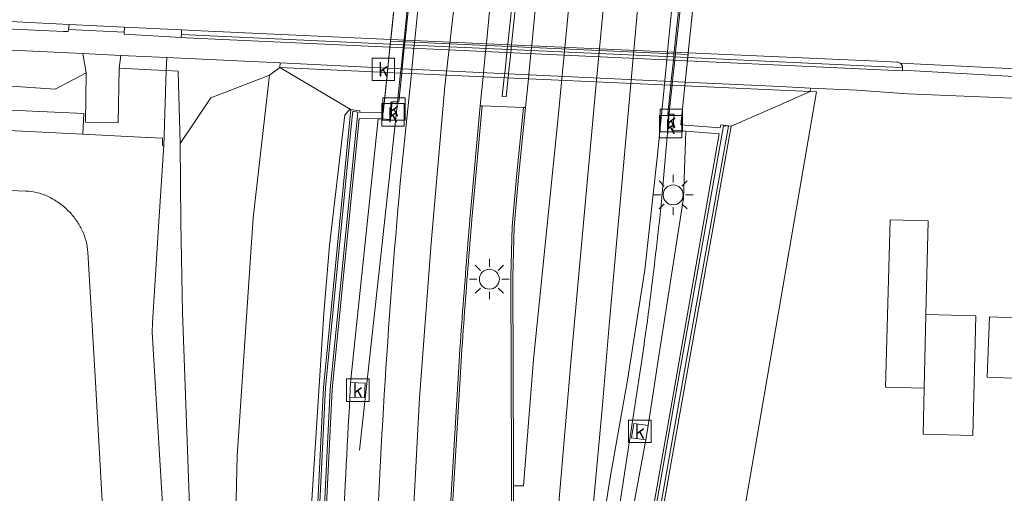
# Model space of a CAD drawing. Extents: x 168026 to 168874, y 448609 to 449769.
# Tile 29 of 39: x 168216 to 168315, y 449545 to 449593. Entities that reach past the tile are written whole.
import ezdxf
from ezdxf.enums import TextEntityAlignment as Align

# ---------------------------------------------------------------- set-up
doc = ezdxf.new("R2010")
doc.units = 0
doc.layers.get('0').update_dxf_attribs({"color": 252, "lineweight": 5})
for name, color, linetype, lineweight in [('B-WE-BV-GELEIDECONSTRUCTIE-G', 252, 'Continuous', 5), ('B-WE-BV-GELEIDECONSTRUCTIE-GV', 252, 'Continuous', 5), ('B-WE-GK-BESCHOEIING-G', 252, 'GK-BESCHOEIING', 5), ('B-WE-GR-BEPLANTING_CULTUUR_BOSPLANTSOEN-GV', 252, 'Continuous', 5), ('B-WE-GR-BEPLANTING_CULTUUR_VASTE PLANTENVAK-GV', 252, 'Continuous', 5), ('B-WE-GR-GROENVOORZIENING-GV', 252, 'Continuous', 5), ('B-WE-IE-TERREINAFSCHEIDING_KUNSTMATIG_HEKWERK-G', 252, 'IE-TERREINAFSCHEIDING-KUNSTMATIG', 5), ('B-WE-IE-TERREINAFSCHEIDING_KUNSTMATIG_MUUR-GV', 252, 'Continuous', 5), ('B-WE-KL-ET_LS_OV_LICHTMAST-S', 252, 'Continuous', 5), ('B-WE-KW-KUNSTWERK-GV', 252, 'Continuous', 5), ('B-WE-KW-KUNSTWERK_GELUIDSWERING_SCHERM-G', 252, 'Continuous', 5), ('B-WE-OG-TERREIN_CULTUURSCHEIDING-GV', 252, 'Continuous', 5), ('B-WE-OG-TERREIN_ERF-GV', 252, 'Continuous', 5), ('B-WE-OG-WATER_SLOOT-GV', 252, 'Continuous', 5), ('B-WE-OG-WEG-GV', 252, 'Continuous', 5), ('B-WE-RI-GWA_KOLK-S', 252, 'Continuous', 5), ('B-WE-RI-HWA_GOOT_LIJNGOOT-G', 252, 'Continuous', 5), ('B-WE-VH-VERHARDING_ASFALT-GV', 252, 'Continuous', 5), ('B-WE-VH-VERHARDING_BEDRIJFSVLOERPLAAT-GV', 252, 'Continuous', 5), ('B-WE-VH-VERHARDING_BETONSTRAATSTEEN-GV', 252, 'Continuous', 5), ('B-WE-VH-VERHARDING_GESLOTEN-GV', 252, 'Continuous', 5), ('B-WE-VH-VERHARDING_OPEN-GV', 252, 'Continuous', 5), ('B-WE-VH-VERHARDING_TEGEL-GV', 252, 'Continuous', 5), ('vervallen-WE-GR-GROENVOORZIENING-GV', 252, 'Continuous', 5), ('vervallen-WE-OG-TERREIN_ERF-GV', 252, 'Continuous', 5), ('vervallen-WE-OG-TOPOGRAFIE_BEBOUWING-GV', 1, 'Continuous', 18), ('vervallen-WE-OG-WEG-GV', 252, 'Continuous', 5), ('vervallen-WE-VH-VERHARDING_TEGEL-GV', 252, 'Continuous', 5)]:
    doc.layers.add(name, color=color, linetype=linetype, lineweight=lineweight)
doc.styles.add('NLCS-ISO', font='NLCS-ISO.ttf')
doc.linetypes.add('GK-BESCHOEIING', pattern='A,30,-5,[1,NLCS.SHX,S=1,R=0,X=0,Y=0],-5', length=40)
doc.linetypes.add('IE-TERREINAFSCHEIDING-KUNSTMATIG', pattern='A,4,[82,NLCS.SHX,S=0.75,R=90,X=0,Y=0],4,-2', length=10)

# ---------------------------------------------------------------- blocks, each defined once
blk = doc.blocks.new('SKL-ET_OV_LICHTMAST-SO')
at = {"color": 0, "linetype": 'ByBlock', "lineweight": 18}
for points in [[(0, 2), (0, 1.25)], [(-1.414, 1.414), (-0.884, 0.884)], [(0.884, 0.884), (1.414, 1.414)], [(-1.25, 0), (-2, 0)], [(2, 0), (1.25, 0)], [(-1.414, -1.414), (-0.884, -0.884)], [(0.884, -0.884), (1.414, -1.414)], [(0, -1.25), (0, -2)]]:
    blk.add_lwpolyline(points, dxfattribs=at)
blk.add_circle((0, 0), 1, dxfattribs=at)
blk = doc.blocks.new('SRI-KOLK-SO')
at = {"color": 0, "linetype": 'ByBlock', "lineweight": 18}
blk.add_lwpolyline([(-1.125, -1.125), (1.125, -1.125), (1.125, 1.125), (-1.125, 1.125)], close=True, dxfattribs=at)
at = {"color": 0, "linetype": 'ByBlock', "lineweight": 18, "style": 'NLCS-ISO'}
blk.add_text('k', height=1.5, dxfattribs=at).set_placement((0, 0), align=Align.MIDDLE_CENTER)

msp = doc.modelspace()

# ---------------------------------------------------------------- linework, layer by layer
at = {"layer": 'B-WE-BV-GELEIDECONSTRUCTIE-G', "flags": 128}
for points in [[(168250.473, 449549.806), (168252.605, 449569.32), (168254.192, 449583.758), (168254.296, 449584.758), (168254.595, 449587.646), (168254.639, 449588.075), (168254.856, 449590.167), (168254.889, 449590.479), (168254.92, 449590.78), (168254.943, 449591.002), (168255.569, 449597.05), (168255.59, 449597.243), (168255.62, 449597.536), (168255.653, 449597.858), (168255.805, 449599.318), (168255.965, 449600.871), (168256.009, 449601.294), (168256.34, 449604.489), (168256.409, 449605.15), (168259.472, 449628.733), (168261.444, 449642.151), (168264.454, 449662.573)], [(168283.923, 449606.603), (168283.605, 449603.246), (168283.563, 449602.799), (168283.271, 449600.08), (168283.226, 449599.662), (168283.062, 449598.129), (168282.901, 449596.628), (168282.866, 449596.307), (168282.834, 449596.008), (168282.813, 449595.812), (168282.165, 449589.767), (168282.142, 449589.558), (168282.11, 449589.26), (168282.074, 449588.923), (168281.851, 449586.845), (168281.805, 449586.418), (168281.548, 449584.02), (168281.505, 449583.522), (168280.746, 449574.801)], [(168277.981, 449553.589), (168276.364, 449543.088)]]:
    msp.add_lwpolyline(points, dxfattribs=at)
at = {"layer": 'B-WE-BV-GELEIDECONSTRUCTIE-G'}
for points in [[(168280.746, 449574.801, -0.007109), (168279.508, 449564.123)], [(168279.508, 449564.123, -0.007108), (168277.981, 449553.589)]]:
    msp.add_lwpolyline(points, format="xyb", dxfattribs=at)
at = {"layer": 'B-WE-BV-GELEIDECONSTRUCTIE-GV', "flags": 128}
for points in [[(168261.8, 449573.649), (168262.766, 449584.351), (168262.566, 449584.359), (168261.601, 449573.666)], [(168260.47, 449558.728), (168259.604, 449544.255), (168259.59, 449544.007), (168259.577, 449543.759)], [(168259.777, 449543.749), (168259.804, 449544.243), (168260.67, 449558.716)]]:
    msp.add_lwpolyline(points, dxfattribs=at)
msp.add_lwpolyline([(168267.13, 449584.185), (168266.93, 449584.193), (168266.208, 449577.219), (168265.775, 449572.236), (168265.661, 449567.215), (168265.706, 449548.243), (168265.711, 449545.245), (168265.671, 449540.233), (168265.431, 449535.261), (168265.304, 449533.397), (168265.504, 449533.385), (168265.631, 449535.247), (168265.871, 449540.227), (168265.911, 449545.243), (168265.909, 449546.248), (168265.906, 449548.243), (168265.861, 449567.21), (168265.975, 449572.225), (168266.407, 449577.202)], close=True, dxfattribs=at)
at = {"layer": 'B-WE-BV-GELEIDECONSTRUCTIE-GV'}
for points in [[(168261.601, 449573.666, 0.001917), (168260.812, 449563.775)], [(168261.012, 449563.76, -0.002018), (168261.8, 449573.649)], [(168260.812, 449563.775, 0.003958), (168260.47, 449558.728)], [(168260.67, 449558.716, -0.003974), (168261.012, 449563.76)]]:
    msp.add_lwpolyline(points, format="xyb", dxfattribs=at)
at = {"layer": 'B-WE-GK-BESCHOEIING-G', "flags": 128}
for points in [[(168222.729, 449581.496), (168209.851, 449582.147)], [(168229.152, 449581.171), (168222.729, 449581.496)], [(168230.821, 449579.911), (168230.391, 449573.236)], [(168230.847, 449580.317), (168230.821, 449579.911)], [(168192.93, 449576.82), (168217.01, 449575.8)], [(168229.735, 449562.591), (168230.391, 449573.236)], [(168223.24, 449569.66), (168224.01, 449556.63)], [(168229.677, 449561.653), (168229.735, 449562.591)], [(168230.978, 449539.941), (168229.677, 449561.653)], [(168224.01, 449556.63), (168225.87, 449523.25)]]:
    msp.add_lwpolyline(points, dxfattribs=at)
at = {"layer": 'B-WE-GK-BESCHOEIING-G'}
for points in [[(168217.01, 449575.8, -0.053624), (168218.239, 449575.62)], [(168218.239, 449575.62, -0.05326), (168219.4, 449575.18)], [(168219.4, 449575.18, -0.04225), (168220.459, 449574.531)], [(168220.459, 449574.531, -0.043423), (168221.39, 449573.71)], [(168221.39, 449573.71, -0.040785), (168222.108, 449572.833)], [(168222.108, 449572.833, -0.040749), (168222.67, 449571.85)], [(168222.67, 449571.85, -0.047579), (168223.059, 449570.782)], [(168223.059, 449570.782, -0.04716), (168223.24, 449569.66)]]:
    msp.add_lwpolyline(points, format="xyb", dxfattribs=at)
at = {"layer": 'B-WE-GR-BEPLANTING_CULTUUR_BOSPLANTSOEN-GV', "flags": 128}
msp.add_lwpolyline([(168244.827, 449443.996), (168244.769, 449461.517), (168244.699, 449473.313), (168244.654, 449481.694), (168244.651, 449488.637), (168244.712, 449502.576), (168244.795, 449511.254), (168244.987, 449523.522), (168245.189, 449531.477), (168245.642, 449543.657), (168245.702, 449544.807), (168246.891, 449563.554), (168247.47, 449570.336), (168249.016, 449583.439), (168249.543, 449584.009), (168242.486, 449588.193), (168241.439, 449587.429), (168239.798, 449573.11), (168238.223, 449549.256), (168237.775, 449530.618), (168237.569, 449522.05), (168237.478, 449492.754), (168238.127, 449455.721)], dxfattribs=at)
at = {"layer": 'B-WE-GR-BEPLANTING_CULTUUR_VASTE PLANTENVAK-GV', "flags": 128}
for points in [[(168188.777, 449593.796), (168190.618, 449593.838), (168197.166, 449592.97), (168198.598, 449592.845), (168220.801, 449591.816)], [(168220.801, 449591.816), (168221.256, 449591.788), (168221.286, 449592.017), (168221.351, 449592.516), (168194.38, 449593.866), (168191.578, 449594.003), (168190.393, 449594.059)]]:
    msp.add_lwpolyline(points, dxfattribs=at)
msp.add_lwpolyline([(168226.91, 449592.239), (168226.878, 449591.74), (168226.865, 449591.548), (168232.595, 449591.197), (168232.611, 449591.506), (168232.634, 449591.954)], close=True, dxfattribs=at)
at = {"layer": 'B-WE-GR-GROENVOORZIENING-GV', "flags": 128}
for points in [[(168281.953, 449595.851), (168281.367, 449589.803), (168281.347, 449589.593), (168281.318, 449589.296), (168281.285, 449588.959), (168281.084, 449586.88), (168281.042, 449586.452), (168280.332, 449579.127), (168279.078, 449567.911), (168277.337, 449556.839), (168275.627, 449547.246), (168274.032, 449537.21), (168273.712, 449535.197), (168273.447, 449532.935), (168272.18, 449522.13), (168269.603, 449491.753), (168268.35, 449477.136), (168266.781, 449458.839), (168264.636, 449434.934), (168264.476, 449433.048), (168263.126, 449417.115), (168260.77, 449387.309), (168258.472, 449357.487), (168256.998, 449333.597)], [(168279.18, 449550.847), (168277.747, 449551.068), (168277.968, 449552.501), (168279.401, 449552.28), (168280.581, 449559.908), (168282.947, 449575.088), (168283.175, 449581.802), (168281.89, 449581.903), (168282.015, 449583.514), (168281.505, 449583.522), (168281.383, 449583.524), (168281.681, 449586.424), (168281.725, 449586.851), (168281.939, 449588.929), (168281.973, 449589.266), (168282.004, 449589.564), (168282.025, 449589.773), (168282.647, 449595.819)], [(168259.143, 449533.746), (168259.343, 449533.735), (168265.304, 449533.397), (168265.504, 449533.385), (168265.631, 449535.247), (168265.871, 449540.227), (168265.911, 449545.243), (168265.909, 449546.248), (168265.906, 449548.243), (168265.861, 449567.21), (168265.975, 449572.225), (168266.407, 449577.202), (168267.13, 449584.185), (168266.93, 449584.193), (168262.766, 449584.351), (168262.566, 449584.359), (168261.601, 449573.666)], [(168292.398, 449584.357), (168287.726, 449582.31), (168282.702, 449554.026), (168278.843, 449532.389), (168276.378, 449502.072), (168274.281, 449476.353), (168274.816, 449474.522), (168274.091, 449470.412), (168272.003, 449463.327), (168272.454, 449457.123), (168270.459, 449434.369), (168267.595, 449401.68), (168265.567, 449374.433), (168263.227, 449330.273), (168265.114, 449329.107), (168267.196, 449328.53), (168277.605, 449328.02), (168277.669, 449329.47), (168267.845, 449329.999), (168266.27, 449330.717), (168266.024, 449331.552), (168268.715, 449374.239), (168269.096, 449378.482)], [(168249.516, 449555.15), (168249.581, 449556.598), (168252.346, 449583.046), (168250.43, 449583.083), (168247.73, 449555.902), (168246.627, 449533.469), (168248.515, 449533.341)], [(168260.47, 449558.728), (168259.604, 449544.255), (168259.59, 449544.007), (168259.577, 449543.759)], [(168258.605, 449343.411), (168259.104, 449351.494), (168260.702, 449373.408), (168262.375, 449394.929), (168264.048, 449416.084), (168265.229, 449430.086), (168266.993, 449450.017), (168268.187, 449463.526), (168270.154, 449486.47), (168272.227, 449510.849), (168273.289, 449523.002), (168274.288, 449531.519), (168274.703, 449535.06), (168274.994, 449536.895), (168276.687, 449536.717), (168277.382, 449541.137), (168279.18, 449550.847)]]:
    msp.add_lwpolyline(points, dxfattribs=at)
msp.add_lwpolyline([(168271.641, 449474.437), (168273.335, 449476.434), (168275.29, 449500.454), (168277.878, 449532.42), (168281.979, 449555.693), (168286.526, 449581.54), (168283.175, 449581.802), (168282.947, 449575.088), (168280.581, 449559.908), (168279.401, 449552.28), (168279.18, 449550.847), (168277.382, 449541.137), (168276.687, 449536.717), (168276.159, 449533.362), (168275.395, 449526.209), (168274.298, 449514.536), (168273.462, 449503.319), (168273.306, 449501.877), (168271.526, 449477.271)], close=True, dxfattribs=at)
at = {"layer": 'B-WE-GR-GROENVOORZIENING-GV'}
for points in [[(168261.601, 449573.666, 0.001917), (168260.812, 449563.775)], [(168260.812, 449563.775, 0.003958), (168260.47, 449558.728)], [(168248.733, 449539.618, -0.003802), (168249.516, 449555.15)]]:
    msp.add_lwpolyline(points, format="xyb", dxfattribs=at)
at = {"layer": 'B-WE-IE-TERREINAFSCHEIDING_KUNSTMATIG_HEKWERK-G', "flags": 128}
for points in [[(168232.611, 449591.506), (168253.561, 449590.546)], [(168283.385, 449589.18), (168253.561, 449590.546)], [(168283.385, 449589.18), (168303.197, 449588.273), (168304.91, 449588.18)]]:
    msp.add_lwpolyline(points, dxfattribs=at)
at = {"layer": 'B-WE-IE-TERREINAFSCHEIDING_KUNSTMATIG_MUUR-GV', "flags": 128}
for points in [[(168254.236, 449597.068), (168253.608, 449591.004), (168253.591, 449590.839), (168253.561, 449590.546), (168253.527, 449590.232), (168253.311, 449588.133), (168253.266, 449587.706), (168252.845, 449583.636), (168250.49, 449583.682), (168250.504, 449583.83), (168249.606, 449583.967), (168249.426, 449582.28), (168246.862, 449556.112), (168245.59, 449530.365), (168245.191, 449505.894), (168245.166, 449481.077), (168245.294, 449456.528), (168245.213, 449432.137), (168244.887, 449405.355), (168244.277, 449381.805), (168243.471, 449357.528), (168242.406, 449328.771)], [(168246.178, 449456.443), (168246.029, 449480.615), (168246.094, 449506.006), (168246.486, 449530.609), (168246.627, 449533.469), (168247.73, 449555.902), (168250.43, 449583.083), (168252.346, 449583.046), (168252.746, 449583.038), (168253.565, 449582.99), (168253.74, 449584.764), (168254.296, 449584.758), (168254.407, 449584.757), (168254.706, 449587.641), (168254.751, 449588.07), (168254.968, 449590.162), (168255, 449590.474), (168255.031, 449590.775), (168255.054, 449590.997), (168255.681, 449597.044)], [(168282.647, 449595.819), (168282.025, 449589.773), (168282.004, 449589.564), (168281.973, 449589.266), (168281.939, 449588.929), (168281.725, 449586.851), (168281.681, 449586.424), (168281.383, 449583.524), (168281.505, 449583.522), (168282.015, 449583.514), (168281.89, 449581.903), (168283.175, 449581.802), (168286.526, 449581.54), (168281.979, 449555.693), (168277.878, 449532.42)], [(168278.843, 449532.389), (168282.702, 449554.026), (168287.726, 449582.31), (168286.683, 449582.43), (168286.629, 449582.127), (168282.7, 449582.44), (168283.098, 449586.36), (168283.135, 449586.722), (168283.352, 449588.86), (168283.385, 449589.18), (168283.418, 449589.5), (168283.435, 449589.667), (168284.051, 449595.712)]]:
    msp.add_lwpolyline(points, dxfattribs=at)
for points in [[(168247.541, 449555.916), (168246.297, 449530.615), (168245.905, 449506.008), (168245.84, 449480.615), (168245.989, 449456.443), (168245.912, 449431.626), (168245.594, 449405.163), (168245.012, 449381.897), (168244.204, 449357.88), (168243.126, 449328.917), (168242.611, 449328.912), (168243.671, 449357.521), (168244.477, 449381.798), (168245.087, 449405.351), (168245.413, 449432.135), (168245.494, 449456.528), (168245.366, 449481.077), (168245.391, 449505.892), (168245.79, 449530.358), (168247.062, 449556.097), (168249.625, 449582.261), (168249.79, 449583.803), (168250.304, 449583.724)], [(168249.79, 449583.803), (168249.625, 449582.261), (168247.062, 449556.097), (168245.79, 449530.358), (168245.391, 449505.892), (168245.366, 449481.077), (168245.494, 449456.528), (168245.413, 449432.135), (168245.087, 449405.351), (168244.477, 449381.798), (168243.671, 449357.521), (168242.611, 449328.912), (168243.126, 449328.917), (168244.204, 449357.88), (168245.012, 449381.897), (168245.594, 449405.163), (168245.912, 449431.626), (168245.989, 449456.443), (168245.84, 449480.615), (168245.905, 449506.008), (168246.297, 449530.615), (168247.541, 449555.916), (168250.304, 449583.724)], [(168286.981, 449582.351), (168287.463, 449582.304), (168283.153, 449558.348), (168278.587, 449532.407), (168277.454, 449519.041), (168276.227, 449504.038), (168274.108, 449476.394), (168273.652, 449476.431), (168275.578, 449500.453), (168278.144, 449532.369), (168282.217, 449555.683)], [(168278.144, 449532.369), (168275.578, 449500.453), (168273.652, 449476.431), (168274.108, 449476.394), (168276.227, 449504.038), (168277.454, 449519.041), (168278.587, 449532.407), (168283.153, 449558.348), (168287.463, 449582.304), (168286.981, 449582.351), (168282.217, 449555.683)]]:
    msp.add_lwpolyline(points, close=True, dxfattribs=at)
at = {"layer": 'B-WE-KW-KUNSTWERK-GV', "flags": 128}
msp.add_lwpolyline([(168283.098, 449586.36), (168283.135, 449586.722), (168283.352, 449588.86), (168283.385, 449589.18), (168283.418, 449589.5), (168283.435, 449589.667), (168284.051, 449595.712), (168284.073, 449595.952), (168284.104, 449596.249), (168284.133, 449596.538), (168284.292, 449598.107), (168284.453, 449599.689), (168254.646, 449601.03), (168254.483, 449599.453), (168254.322, 449597.9), (168254.291, 449597.608), (168254.26, 449597.303), (168254.236, 449597.068), (168253.608, 449591.004), (168253.591, 449590.839), (168253.561, 449590.546), (168253.527, 449590.232), (168253.311, 449588.133), (168253.266, 449587.706)], close=True, dxfattribs=at)
at = {"layer": 'B-WE-KW-KUNSTWERK_GELUIDSWERING_SCHERM-G', "flags": 128}
for points in [[(168250.49, 449583.682), (168252.845, 449583.636), (168255.126, 449605.666), (168248.929, 449606.114)], [(168286.629, 449582.127), (168282.7, 449582.44), (168284.925, 449604.337), (168290.211, 449604.049)]]:
    msp.add_lwpolyline(points, dxfattribs=at)
at = {"layer": 'B-WE-OG-TERREIN_CULTUURSCHEIDING-GV', "flags": 128}
for points in [[(168254.563, 449576.625), (168255.68, 449587.597), (168255.723, 449588.026), (168255.936, 449590.118), (168255.968, 449590.431), (168255.998, 449590.731), (168256.021, 449590.953), (168256.636, 449597.001), (168256.656, 449597.195), (168256.686, 449597.488), (168256.719, 449597.81), (168256.867, 449599.272), (168257.025, 449600.824), (168257.068, 449601.247), (168257.604, 449606.51), (168261.326, 449630.261), (168262.143, 449635.402), (168264.614, 449650.96), (168268.549, 449671.749), (168269.699, 449677.393), (168269.743, 449677.606)], [(168255.681, 449597.044), (168255.054, 449590.997), (168255.031, 449590.775), (168255, 449590.474), (168254.968, 449590.162), (168254.751, 449588.07), (168254.706, 449587.641), (168254.407, 449584.757), (168254.296, 449584.758), (168253.74, 449584.764), (168253.565, 449582.99), (168252.746, 449583.038), (168252.346, 449583.046), (168249.581, 449556.598), (168251.03, 449556.534), (168250.965, 449555.085), (168249.516, 449555.15)], [(168186.374, 449588.171), (168186.215, 449586.562), (168186.04, 449584.122), (168185.815, 449583.178), (168184.634, 449579.439), (168184.011, 449577.2), (168187.677, 449577.028), (168188.155, 449586.412), (168190.647, 449587.807), (168208.15, 449586.813), (168219.955, 449586.021), (168223.063, 449587.673), (168222.747, 449589.579), (168199.758, 449590.666), (168198.593, 449590.683), (168190.387, 449592.126)], [(168237.29, 449333.818), (168237.92, 449358.412), (168238.415, 449378.766), (168238.468, 449402.76), (168238.899, 449430.887), (168238.606, 449440.302), (168238.127, 449455.721), (168237.478, 449492.754), (168237.569, 449522.05), (168237.775, 449530.618), (168238.223, 449549.256), (168239.798, 449573.11), (168241.439, 449587.429), (168235.582, 449585.153), (168232.492, 449580.563), (168232.577, 449572.724), (168232.725, 449563.621), (168233.704, 449536.92)], [(168245.294, 449456.528), (168245.166, 449481.077), (168245.191, 449505.894), (168245.59, 449530.365), (168246.862, 449556.112), (168249.426, 449582.28), (168249.606, 449583.967), (168249.543, 449584.009), (168249.016, 449583.439), (168247.47, 449570.336), (168246.891, 449563.554), (168245.702, 449544.807), (168245.642, 449543.657), (168245.189, 449531.477), (168244.987, 449523.522), (168244.795, 449511.254), (168244.712, 449502.576), (168244.651, 449488.637), (168244.654, 449481.694), (168244.699, 449473.313), (168244.769, 449461.517), (168244.827, 449443.996)]]:
    msp.add_lwpolyline(points, dxfattribs=at)
for points in [[(168226.56, 449589.398), (168222.747, 449589.579), (168223.063, 449587.673), (168223.008, 449582.715), (168226.272, 449582.63), (168226.389, 449588.123)], [(168226.389, 449588.123), (168229.588, 449587.967), (168231.091, 449587.893), (168231.152, 449589.181), (168226.56, 449589.398)], [(168231.091, 449587.893), (168232.299, 449587.834), (168232.492, 449580.563), (168235.582, 449585.153), (168241.439, 449587.429), (168242.486, 449588.193), (168242.53, 449588.643), (168231.152, 449589.181)], [(168191.279, 449585.025), (168222.824, 449583.577), (168222.729, 449581.496), (168229.152, 449581.171), (168229.219, 449581.168), (168230.725, 449581.099), (168230.724, 449580.891), (168230.721, 449580.363), (168230.847, 449580.317), (168231.091, 449587.893), (168229.588, 449587.967), (168226.389, 449588.123), (168226.272, 449582.63), (168223.008, 449582.715), (168223.063, 449587.673), (168219.955, 449586.021), (168208.15, 449586.813), (168190.647, 449587.807), (168188.155, 449586.412), (168187.677, 449577.028), (168191.932, 449576.923), (168190.533, 449578.793), (168190.492, 449580.83), (168192.27, 449582.758)]]:
    msp.add_lwpolyline(points, close=True, dxfattribs=at)
at = {"layer": 'B-WE-OG-TERREIN_CULTUURSCHEIDING-GV'}
for points in [[(168251.943, 449534.154, -0.014033), (168254.563, 449576.625)], [(168249.516, 449555.15, 0.003802), (168248.733, 449539.618)]]:
    msp.add_lwpolyline(points, format="xyb", dxfattribs=at)
at = {"layer": 'B-WE-OG-TERREIN_ERF-GV', "flags": 128}
for points in [[(168217.01, 449575.8), (168192.93, 449576.82)], [(168026.115, 449351.089), (168037.48, 449350.57), (168075.97, 449348.77), (168094.45, 449347.88), (168112.95, 449347.03), (168131.54, 449346.15), (168150.22, 449345.3), (168158.7, 449344.92), (168190.7, 449343.43), (168220.17, 449342.09), (168226.93, 449350.99), (168226.96, 449352.29), (168227.47, 449390.95), (168227.58, 449407.53), (168227.74, 449440.51), (168227.64, 449457.14), (168227.63, 449473.68), (168227.32, 449490.2), (168226.893, 449500), (168225.87, 449523.25), (168224.01, 449556.63), (168223.24, 449569.66)]]:
    msp.add_lwpolyline(points, dxfattribs=at)
at = {"layer": 'B-WE-OG-TERREIN_ERF-GV'}
for points in [[(168218.239, 449575.62, 0.053624), (168217.01, 449575.8)], [(168219.4, 449575.18, 0.05326), (168218.239, 449575.62)], [(168220.459, 449574.531, 0.04225), (168219.4, 449575.18)], [(168221.39, 449573.71, 0.043423), (168220.459, 449574.531)], [(168222.108, 449572.833, 0.040785), (168221.39, 449573.71)], [(168222.67, 449571.85, 0.040749), (168222.108, 449572.833)], [(168223.059, 449570.782, 0.047579), (168222.67, 449571.85)], [(168223.24, 449569.66, 0.04716), (168223.059, 449570.782)]]:
    msp.add_lwpolyline(points, format="xyb", dxfattribs=at)
at = {"layer": 'B-WE-OG-WATER_SLOOT-GV', "flags": 128}
for points in [[(168235.939, 449457.843), (168235.679, 449476.962), (168236.061, 449484.975), (168234.843, 449508.455), (168234.254, 449529.901), (168233.704, 449536.92), (168232.725, 449563.621), (168232.577, 449572.724), (168232.492, 449580.563), (168232.299, 449587.834), (168231.091, 449587.893), (168230.847, 449580.317), (168230.821, 449579.911), (168230.391, 449573.236), (168229.735, 449562.591), (168229.677, 449561.653), (168230.978, 449539.941), (168231.288, 449534.365), (168232.473, 449509.157), (168233.278, 449490.353), (168233.6, 449472.997), (168233.627, 449457.145)], [(168232.802, 449341.542), (168232.879, 449353.33), (168233.005, 449360.58), (168233.426, 449384.779), (168233.57, 449407.336), (168233.721, 449440.42), (168233.627, 449457.145), (168233.6, 449472.997), (168233.278, 449490.353), (168232.473, 449509.157), (168231.288, 449534.365), (168230.978, 449539.941), (168229.677, 449561.653), (168229.735, 449562.591), (168230.391, 449573.236), (168230.821, 449579.911), (168230.847, 449580.317), (168230.721, 449580.363), (168230.724, 449580.891), (168230.725, 449581.099), (168229.219, 449581.168), (168229.152, 449581.171), (168222.729, 449581.496), (168209.851, 449582.147)], [(168192.93, 449576.82), (168217.01, 449575.8)], [(168223.24, 449569.66), (168224.01, 449556.63), (168225.87, 449523.25), (168226.893, 449500), (168227.32, 449490.2), (168227.63, 449473.68), (168227.64, 449457.14), (168227.74, 449440.51), (168227.58, 449407.53), (168227.47, 449390.95), (168226.96, 449352.29), (168226.93, 449350.99), (168220.17, 449342.09), (168190.7, 449343.43), (168158.7, 449344.92), (168150.22, 449345.3), (168131.54, 449346.15), (168112.95, 449347.03), (168094.45, 449347.88), (168075.97, 449348.77), (168037.48, 449350.57), (168026.115, 449351.089)]]:
    msp.add_lwpolyline(points, dxfattribs=at)
msp.add_lwpolyline([(168193.984, 449582.839), (168209.851, 449582.147), (168222.729, 449581.496), (168222.824, 449583.577), (168191.279, 449585.025), (168192.27, 449582.758)], close=True, dxfattribs=at)
at = {"layer": 'B-WE-OG-WATER_SLOOT-GV'}
for points in [[(168217.01, 449575.8, -0.053624), (168218.239, 449575.62)], [(168218.239, 449575.62, -0.05326), (168219.4, 449575.18)], [(168219.4, 449575.18, -0.04225), (168220.459, 449574.531)], [(168220.459, 449574.531, -0.043423), (168221.39, 449573.71)], [(168221.39, 449573.71, -0.040785), (168222.108, 449572.833)], [(168222.108, 449572.833, -0.040749), (168222.67, 449571.85)], [(168222.67, 449571.85, -0.047579), (168223.059, 449570.782)], [(168223.059, 449570.782, -0.04716), (168223.24, 449569.66)]]:
    msp.add_lwpolyline(points, format="xyb", dxfattribs=at)
at = {"layer": 'B-WE-OG-WEG-GV', "flags": 128}
for points in [[(168242.53, 449588.643), (168242.486, 449588.193), (168253.266, 449587.706), (168253.311, 449588.133)], [(168249.543, 449584.009), (168249.606, 449583.967), (168250.504, 449583.83), (168250.49, 449583.682), (168252.845, 449583.636), (168253.266, 449587.706), (168242.486, 449588.193)], [(168283.098, 449586.36), (168283.135, 449586.722), (168253.311, 449588.133), (168253.266, 449587.706)]]:
    msp.add_lwpolyline(points, close=True, dxfattribs=at)
for points in [[(168292.639, 449585.929), (168283.098, 449586.36), (168282.7, 449582.44), (168286.629, 449582.127), (168286.683, 449582.43)], [(168286.683, 449582.43), (168287.726, 449582.31), (168292.398, 449584.357)]]:
    msp.add_lwpolyline(points, dxfattribs=at)
at = {"layer": 'B-WE-RI-HWA_GOOT_LIJNGOOT-G', "flags": 128}
msp.add_lwpolyline([(168283.418, 449589.5), (168253.591, 449590.839)], dxfattribs=at)
at = {"layer": 'B-WE-VH-VERHARDING_ASFALT-GV', "flags": 128}
for points in [[(168194.945, 449599.967), (168194.511, 449600.044), (168194.441, 449597.131), (168223.565, 449595.908), (168223.549, 449595.535), (168194.457, 449596.76), (168194.38, 449593.866), (168221.351, 449592.516), (168226.91, 449592.239), (168232.634, 449591.954), (168234.599, 449591.856), (168253.608, 449591.004), (168254.236, 449597.068), (168233.545, 449598.008), (168232.94, 449598.045), (168229.86, 449598.232), (168225.927, 449598.646), (168225.539, 449598.687), (168225.504, 449598.691), (168219.099, 449598.931), (168216.308, 449599.036), (168212.102, 449599.226)], [(168283.435, 449589.667), (168284.051, 449595.712), (168254.236, 449597.068), (168253.608, 449591.004)]]:
    msp.add_lwpolyline(points, close=True, dxfattribs=at)
for points in [[(168540.408, 449584.312), (168527.052, 449584.822), (168490.455, 449586.611), (168464.125, 449587.741), (168427.425, 449589.25), (168376.391, 449591.404), (168347.62, 449592.3), (168336.26, 449592.73), (168322.623, 449593.302), (168321.051, 449593.371), (168314.966, 449593.925), (168311.623, 449594.313), (168308.295, 449594.61), (168304.955, 449594.761), (168284.051, 449595.712), (168283.435, 449589.667), (168303.198, 449588.782), (168304.354, 449588.73)], [(168304.693, 449588.628), (168319.623, 449587.885), (168338.36, 449587.087), (168363.649, 449586.056), (168378.491, 449585.586), (168408.059, 449584.358), (168408.2, 449584.352), (168420.939, 449583.836), (168455.796, 449582.149), (168466.367, 449581.724), (168480.364, 449581.268), (168501.334, 449580.137), (168520.229, 449579.387), (168548.695, 449578.321), (168573.14, 449577.274), (168589.167, 449576.584), (168609.24, 449576.132), (168617.359, 449575.759), (168625.189, 449575.401), (168637.865, 449574.703), (168643.285, 449574.432), (168686.46, 449572.238), (168686.81, 449577.633), (168540.408, 449584.312)]]:
    msp.add_lwpolyline(points, dxfattribs=at)
at = {"layer": 'B-WE-VH-VERHARDING_ASFALT-GV'}
msp.add_lwpolyline([(168304.354, 449588.73, -0.170724), (168304.693, 449588.628)], format="xyb", dxfattribs=at)
at = {"layer": 'B-WE-VH-VERHARDING_BEDRIJFSVLOERPLAAT-GV', "flags": 128}
for points in [[(168226.91, 449592.239), (168221.351, 449592.516), (168221.286, 449592.017), (168226.878, 449591.74)], [(168283.352, 449588.86), (168283.385, 449589.18), (168283.418, 449589.5), (168283.435, 449589.667), (168253.608, 449591.004), (168253.591, 449590.839), (168253.561, 449590.546), (168253.527, 449590.232)]]:
    msp.add_lwpolyline(points, close=True, dxfattribs=at)
at = {"layer": 'B-WE-VH-VERHARDING_BETONSTRAATSTEEN-GV', "flags": 128}
msp.add_lwpolyline([(168304.91, 449588.18), (168304.897, 449587.92), (168319.605, 449587.076), (168319.623, 449587.885), (168304.693, 449588.628)], dxfattribs=at)
at = {"layer": 'B-WE-VH-VERHARDING_BETONSTRAATSTEEN-GV'}
msp.add_lwpolyline([(168304.693, 449588.628, -0.247973), (168304.91, 449588.18)], format="xyb", dxfattribs=at)
at = {"layer": 'B-WE-VH-VERHARDING_GESLOTEN-GV', "flags": 128}
for points in [[(168276.099, 449672.46), (168276.808, 449675.922), (168273.275, 449676.653), (168271.555, 449668.179), (168265.999, 449637.375), (168265.599, 449634.831), (168262.321, 449613.995), (168260.904, 449602.534), (168259.02, 449586.309), (168257.65, 449570.584), (168256.49, 449555.077), (168255.886, 449543.7), (168255.56, 449533.949), (168259.143, 449533.746)], [(168261.601, 449573.666), (168262.566, 449584.359), (168262.859, 449587.273), (168262.902, 449587.701), (168263.113, 449589.79), (168263.145, 449590.109), (168263.175, 449590.409), (168263.197, 449590.627), (168263.555, 449594.186), (168263.888, 449596.672), (168263.914, 449596.866), (168263.954, 449597.16), (168263.997, 449597.481), (168264.194, 449598.952), (168264.401, 449600.497), (168264.458, 449600.918), (168264.883, 449604.091), (168265.397, 449608.366)], [(168251.943, 449534.154), (168255.56, 449533.949), (168255.886, 449543.7), (168256.49, 449555.077), (168257.65, 449570.584), (168259.02, 449586.309), (168260.904, 449602.534)], [(168272.296, 449603.073), (168270.343, 449582.888), (168267.931, 449558.897), (168266.899, 449546.248), (168265.909, 449546.248), (168265.911, 449545.243), (168265.871, 449540.227), (168265.631, 449535.247), (168265.504, 449533.385), (168269.488, 449533.159), (168269.929, 449538.294), (168271.665, 449558.627), (168272.756, 449570.792), (168274.21, 449586.546), (168275.729, 449602.874)], [(168268.331, 449596.47), (168267.739, 449590.421), (168267.718, 449590.205), (168267.689, 449589.906), (168267.657, 449589.582), (168267.454, 449587.496), (168267.412, 449587.068), (168267.13, 449584.185), (168266.407, 449577.202), (168265.975, 449572.225), (168265.861, 449567.21), (168265.906, 449548.243), (168265.909, 449546.248), (168266.899, 449546.248), (168267.931, 449558.897), (168270.343, 449582.888), (168272.296, 449603.073)], [(168275.729, 449602.874), (168274.21, 449586.546), (168272.756, 449570.792), (168271.665, 449558.627), (168269.929, 449538.294), (168269.488, 449533.159), (168273.447, 449532.935), (168273.712, 449535.197), (168274.032, 449537.21), (168273.319, 449537.28), (168273.778, 449542.727), (168274.843, 449554.323), (168275.5, 449562.344), (168278.421, 449594.732)], [(168256.636, 449597.001), (168256.021, 449590.953), (168255.998, 449590.731), (168255.968, 449590.431), (168255.936, 449590.118), (168255.723, 449588.026), (168255.68, 449587.597), (168254.563, 449576.625)], [(168265.975, 449596.577), (168265.339, 449590.53), (168265.316, 449590.313), (168265.284, 449590.014), (168265.25, 449589.692), (168265.031, 449587.605), (168264.986, 449587.177), (168264.786, 449585.281), (168265.165, 449585.235), (168265.366, 449587.16), (168265.411, 449587.588), (168265.63, 449589.675), (168265.663, 449589.997), (168265.695, 449590.296), (168265.717, 449590.513), (168266.35, 449596.56)], [(168266.35, 449596.56), (168265.717, 449590.513), (168265.695, 449590.296), (168265.663, 449589.997), (168265.63, 449589.675), (168265.411, 449587.588), (168265.366, 449587.16), (168265.165, 449585.235), (168264.786, 449585.281), (168264.986, 449587.177), (168265.031, 449587.605), (168265.25, 449589.692), (168265.284, 449590.014), (168265.316, 449590.313), (168265.339, 449590.53), (168265.975, 449596.577)], [(168263.555, 449594.186), (168263.197, 449590.627), (168263.175, 449590.409), (168263.145, 449590.109), (168263.113, 449589.79), (168262.902, 449587.701), (168262.859, 449587.273), (168262.566, 449584.359), (168262.766, 449584.351), (168266.93, 449584.193), (168267.13, 449584.185), (168267.412, 449587.068), (168267.454, 449587.496), (168267.657, 449589.582), (168267.689, 449589.906), (168267.718, 449590.205), (168267.739, 449590.421), (168268.331, 449596.47)], [(168278.421, 449594.732), (168275.5, 449562.344), (168274.843, 449554.323), (168273.778, 449542.727), (168273.319, 449537.28), (168274.032, 449537.21), (168275.627, 449547.246), (168277.337, 449556.839), (168279.078, 449567.911), (168280.332, 449579.127), (168281.042, 449586.452), (168281.084, 449586.88), (168281.285, 449588.959), (168281.318, 449589.296), (168281.347, 449589.593), (168281.367, 449589.803), (168281.953, 449595.851)], [(168259.577, 449543.759), (168259.59, 449544.007), (168259.604, 449544.255), (168260.47, 449558.728)]]:
    msp.add_lwpolyline(points, dxfattribs=at)
at = {"layer": 'B-WE-VH-VERHARDING_GESLOTEN-GV'}
for points in [[(168254.563, 449576.625, 0.014033), (168251.943, 449534.154)], [(168260.812, 449563.775, -0.001917), (168261.601, 449573.666)], [(168260.47, 449558.728, -0.003958), (168260.812, 449563.775)]]:
    msp.add_lwpolyline(points, format="xyb", dxfattribs=at)
at = {"layer": 'B-WE-VH-VERHARDING_OPEN-GV', "flags": 128}
for points in [[(168249.516, 449555.15), (168250.965, 449555.085), (168251.03, 449556.534), (168249.581, 449556.598)], [(168279.18, 449550.847), (168279.401, 449552.28), (168277.968, 449552.501), (168277.747, 449551.068)]]:
    msp.add_lwpolyline(points, close=True, dxfattribs=at)
at = {"layer": 'B-WE-VH-VERHARDING_TEGEL-GV', "flags": 128}
for points in [[(168172.737, 449594.354), (168174.283, 449592.751), (168179.204, 449592.534), (168181.182, 449592.447), (168186.626, 449592.207), (168190.387, 449592.126), (168198.593, 449590.683), (168199.758, 449590.666), (168222.747, 449589.579), (168226.56, 449589.398), (168231.152, 449589.181), (168242.53, 449588.643), (168253.311, 449588.133), (168253.527, 449590.232), (168233.097, 449591.173), (168232.595, 449591.197), (168226.865, 449591.548), (168226.878, 449591.74), (168221.286, 449592.017), (168221.256, 449591.788), (168220.801, 449591.816), (168198.598, 449592.845), (168197.166, 449592.97), (168190.618, 449593.838)], [(168304.354, 449588.73), (168303.198, 449588.782), (168283.435, 449589.667), (168283.418, 449589.5), (168283.385, 449589.18), (168283.352, 449588.86), (168304.894, 449587.869)], [(168319.605, 449587.076), (168304.897, 449587.92), (168304.894, 449587.869), (168283.352, 449588.86), (168283.135, 449586.722), (168292.691, 449586.27)], [(168304.894, 449587.869), (168304.897, 449587.92), (168304.91, 449588.18)], [(168283.135, 449586.722), (168283.098, 449586.36), (168292.639, 449585.929)], [(168292.691, 449586.27), (168283.135, 449586.722)]]:
    msp.add_lwpolyline(points, dxfattribs=at)
for points in [[(168253.608, 449591.004), (168234.599, 449591.856), (168232.634, 449591.954), (168232.611, 449591.506), (168232.595, 449591.197), (168233.097, 449591.173), (168253.527, 449590.232), (168253.561, 449590.546), (168253.591, 449590.839)], [(168283.135, 449586.722), (168283.352, 449588.86), (168253.527, 449590.232), (168253.311, 449588.133)]]:
    msp.add_lwpolyline(points, close=True, dxfattribs=at)
at = {"layer": 'B-WE-VH-VERHARDING_TEGEL-GV'}
for points in [[(168304.693, 449588.628, 0.170724), (168304.354, 449588.73)], [(168304.91, 449588.18, 0.247973), (168304.693, 449588.628)]]:
    msp.add_lwpolyline(points, format="xyb", dxfattribs=at)
at = {"layer": 'vervallen-WE-GR-GROENVOORZIENING-GV', "flags": 128}
for points in [[(168269.096, 449378.482), (168271.194, 449401.825), (168273.1, 449424.282), (168273.896, 449433.66), (168276.633, 449453.816), (168280.478, 449474.149), (168283.371, 449504.699), (168286.731, 449529.899), (168286.964, 449531.643), (168296.294, 449585.736)], [(168296.294, 449585.736), (168295.672, 449585.792), (168292.398, 449584.357)]]:
    msp.add_lwpolyline(points, dxfattribs=at)
at = {"layer": 'vervallen-WE-OG-TERREIN_ERF-GV', "flags": 128}
for points in [[(168317.571, 449585.058), (168305.424, 449585.556), (168300.348, 449585.908), (168295.702, 449586.128), (168295.672, 449585.792), (168296.294, 449585.736), (168286.964, 449531.643), (168286.731, 449529.899), (168291.198, 449529.752)], [(168318.444, 449556.947), (168313.411, 449557.146), (168313.65, 449563.206), (168318.714, 449563.006)]]:
    msp.add_lwpolyline(points, dxfattribs=at)
msp.add_lwpolyline([(168307.088, 449556.033), (168303.224, 449556.124), (168303.686, 449572.919), (168307.482, 449572.83), (168307.261, 449563.408), (168312.255, 449563.291), (168311.974, 449551.294), (168306.98, 449551.411)], close=True, dxfattribs=at)
at = {"layer": 'vervallen-WE-OG-TOPOGRAFIE_BEBOUWING-GV', "flags": 128}
for points in [[(168307.482, 449572.83), (168303.686, 449572.919), (168303.224, 449556.124), (168307.088, 449556.033), (168307.261, 449563.408)], [(168312.255, 449563.291), (168307.261, 449563.408), (168307.088, 449556.033), (168306.98, 449551.411), (168311.974, 449551.294)], [(168318.714, 449563.006), (168313.65, 449563.206), (168313.411, 449557.146), (168318.444, 449556.947), (168318.523, 449558.94), (168318.554, 449558.939)]]:
    msp.add_lwpolyline(points, close=True, dxfattribs=at)
at = {"layer": 'vervallen-WE-OG-WEG-GV', "flags": 128}
msp.add_lwpolyline([(168292.398, 449584.357), (168295.672, 449585.792), (168292.639, 449585.929)], dxfattribs=at)
at = {"layer": 'vervallen-WE-VH-VERHARDING_TEGEL-GV', "flags": 128}
for points in [[(168292.639, 449585.929), (168295.672, 449585.792), (168295.702, 449586.128), (168292.691, 449586.27)], [(168292.691, 449586.27), (168295.702, 449586.128), (168300.348, 449585.908), (168305.424, 449585.556), (168317.571, 449585.058), (168319.679, 449584.961), (168331.577, 449584.412), (168335.221, 449584.244), (168335.992, 449584.208), (168366.925, 449582.844), (168370.004, 449582.726), (168372.121, 449582.645), (168377.582, 449582.436)]]:
    msp.add_lwpolyline(points, dxfattribs=at)

# ---------------------------------------------------------------- block references
at = {"layer": 'B-WE-KL-ET_LS_OV_LICHTMAST-S'}
for p in [(168281.919, 449575.421), (168263.493, 449566.962)]:
    msp.add_blockref('SKL-ET_OV_LICHTMAST-SO', p, dxfattribs=at)
at = {"layer": 'B-WE-RI-GWA_KOLK-S'}
for p in [(168252.856, 449588.013), (168253.939, 449584.04), (168253.821, 449583.448), (168281.733, 449582.876), (168281.659, 449582.258), (168250.307, 449555.836), (168278.583, 449551.707)]:
    msp.add_blockref('SRI-KOLK-SO', p, dxfattribs=at)

doc.saveas('drawing.dxf')
